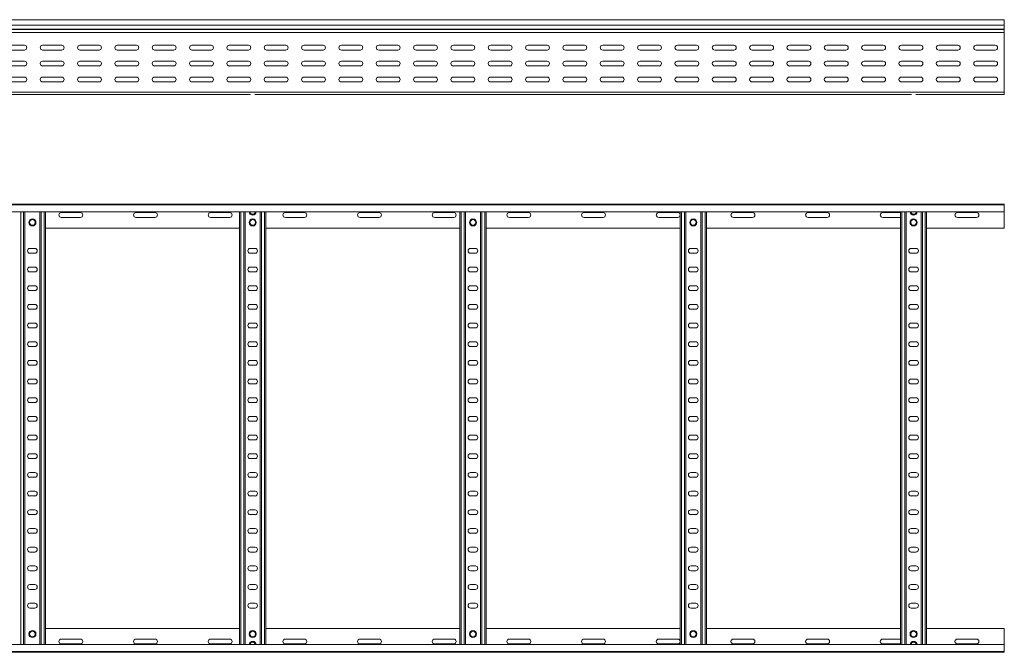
# Model space of a CAD drawing. Header units: millimetres. Extents: x -675 to 3565, y -5029 to -70.
# Tile 4 of 14: x 2246 to 3565, y -5028 to -4181. Entities that reach past the tile are written whole.
import ezdxf

# ---------------------------------------------------------------- set-up
doc = ezdxf.new("R2010")
doc.units = ezdxf.units.MM

msp = doc.modelspace()

# ---------------------------------------------------------------- linework, layer by layer
at = {"color": 7, "linetype": 'Continuous', "lineweight": 15}
for p, q in [((3564.7, -4180.9), (617.7, -4180.9)), ((617.7, -4188.4), (3564.7, -4188.4)), ((3564.7, -4188.4), (3564.7, -4180.9)), ((3564.7, -4193.7), (3564.7, -4188.4)), ((617.6, -4198.2), (3564.7, -4198.2)), ((617.7, -4193.7), (3564.7, -4193.7)), ((617.7, -4194), (3564.7, -4194)), ((3564.7, -4193.7), (3564.7, -4194)), ((3564.7, -4198.2), (3564.7, -4194)), ((3564.7, -4198.2), (3564.7, -4277.9)), ((2252.4, -4215.2), (2226.9, -4215.2)), ((2302.4, -4215.2), (2276.9, -4215.2)), ((2352.4, -4215.2), (2326.9, -4215.2)), ((2402.4, -4215.2), (2376.9, -4215.2)), ((2452.4, -4215.2), (2426.9, -4215.2)), ((2502.4, -4215.2), (2476.9, -4215.2)), ((2552.4, -4215.2), (2526.9, -4215.2)), ((2602.4, -4215.2), (2576.9, -4215.2)), ((2652.4, -4215.2), (2626.9, -4215.2)), ((2702.4, -4215.2), (2676.9, -4215.2)), ((2752.4, -4215.2), (2726.9, -4215.2)), ((2802.4, -4215.2), (2776.9, -4215.2)), ((2852.4, -4215.2), (2826.9, -4215.2)), ((2902.4, -4215.2), (2876.9, -4215.2)), ((2952.4, -4215.2), (2926.9, -4215.2)), ((3002.4, -4215.2), (2976.9, -4215.2)), ((3052.4, -4215.2), (3026.9, -4215.2)), ((3102.4, -4215.2), (3076.9, -4215.2)), ((3152.4, -4215.2), (3126.9, -4215.2)), ((3202.4, -4215.2), (3176.9, -4215.2)), ((3252.4, -4215.2), (3226.9, -4215.2)), ((3302.4, -4215.2), (3276.9, -4215.2)), ((3352.4, -4215.2), (3326.9, -4215.2)), ((3402.4, -4215.2), (3376.9, -4215.2)), ((3452.4, -4215.2), (3426.9, -4215.2)), ((3502.4, -4215.2), (3476.9, -4215.2)), ((3552.4, -4215.2), (3526.9, -4215.2)), ((2226.9, -4221.7), (2252.4, -4221.7)), ((2276.9, -4221.7), (2302.4, -4221.7)), ((2326.9, -4221.7), (2352.4, -4221.7)), ((2376.9, -4221.7), (2402.4, -4221.7)), ((2426.9, -4221.7), (2452.4, -4221.7)), ((2476.9, -4221.7), (2502.4, -4221.7)), ((2526.9, -4221.7), (2552.4, -4221.7)), ((2576.9, -4221.7), (2602.4, -4221.7)), ((2626.9, -4221.7), (2652.4, -4221.7)), ((2676.9, -4221.7), (2702.4, -4221.7)), ((2726.9, -4221.7), (2752.4, -4221.7)), ((2776.9, -4221.7), (2802.4, -4221.7)), ((2826.9, -4221.7), (2852.4, -4221.7)), ((2876.9, -4221.7), (2902.4, -4221.7)), ((2926.9, -4221.7), (2952.4, -4221.7)), ((2976.9, -4221.7), (3002.4, -4221.7)), ((3026.9, -4221.7), (3052.4, -4221.7)), ((3076.9, -4221.7), (3102.4, -4221.7)), ((3126.9, -4221.7), (3152.4, -4221.7)), ((3176.9, -4221.7), (3202.4, -4221.7)), ((3226.9, -4221.7), (3252.4, -4221.7)), ((3276.9, -4221.7), (3302.4, -4221.7)), ((3326.9, -4221.7), (3352.4, -4221.7)), ((3376.9, -4221.7), (3402.4, -4221.7)), ((3426.9, -4221.7), (3452.4, -4221.7)), ((3476.9, -4221.7), (3502.4, -4221.7)), ((3526.9, -4221.7), (3552.4, -4221.7)), ((2252.4, -4236.4), (2226.9, -4236.4)), ((2226.9, -4242.9), (2252.4, -4242.9)), ((2302.4, -4236.4), (2276.9, -4236.4)), ((2276.9, -4242.9), (2302.4, -4242.9)), ((2352.4, -4236.4), (2326.9, -4236.4)), ((2326.9, -4242.9), (2352.4, -4242.9)), ((2402.4, -4236.4), (2376.9, -4236.4)), ((2376.9, -4242.9), (2402.4, -4242.9)), ((2452.4, -4236.4), (2426.9, -4236.4)), ((2426.9, -4242.9), (2452.4, -4242.9)), ((2502.4, -4236.4), (2476.9, -4236.4)), ((2476.9, -4242.9), (2502.4, -4242.9)), ((2552.4, -4236.4), (2526.9, -4236.4)), ((2526.9, -4242.9), (2552.4, -4242.9)), ((2602.4, -4236.4), (2576.9, -4236.4)), ((2576.9, -4242.9), (2602.4, -4242.9)), ((2652.4, -4236.4), (2626.9, -4236.4)), ((2626.9, -4242.9), (2652.4, -4242.9)), ((2702.4, -4236.4), (2676.9, -4236.4)), ((2676.9, -4242.9), (2702.4, -4242.9)), ((2752.4, -4236.4), (2726.9, -4236.4)), ((2726.9, -4242.9), (2752.4, -4242.9)), ((2802.4, -4236.4), (2776.9, -4236.4)), ((2776.9, -4242.9), (2802.4, -4242.9)), ((2852.4, -4236.4), (2826.9, -4236.4)), ((2826.9, -4242.9), (2852.4, -4242.9)), ((2902.4, -4236.4), (2876.9, -4236.4)), ((2876.9, -4242.9), (2902.4, -4242.9)), ((2952.4, -4236.4), (2926.9, -4236.4)), ((2926.9, -4242.9), (2952.4, -4242.9)), ((3002.4, -4236.4), (2976.9, -4236.4)), ((2976.9, -4242.9), (3002.4, -4242.9)), ((3052.4, -4236.4), (3026.9, -4236.4)), ((3026.9, -4242.9), (3052.4, -4242.9)), ((3102.4, -4236.4), (3076.9, -4236.4)), ((3076.9, -4242.9), (3102.4, -4242.9)), ((3152.4, -4236.4), (3126.9, -4236.4)), ((3126.9, -4242.9), (3152.4, -4242.9)), ((3202.4, -4236.4), (3176.9, -4236.4)), ((3176.9, -4242.9), (3202.4, -4242.9)), ((3252.4, -4236.4), (3226.9, -4236.4)), ((3226.9, -4242.9), (3252.4, -4242.9)), ((3302.4, -4236.4), (3276.9, -4236.4)), ((3276.9, -4242.9), (3302.4, -4242.9)), ((3352.4, -4236.4), (3326.9, -4236.4)), ((3326.9, -4242.9), (3352.4, -4242.9)), ((3402.4, -4236.4), (3376.9, -4236.4)), ((3376.9, -4242.9), (3402.4, -4242.9)), ((3452.4, -4236.4), (3426.9, -4236.4)), ((3426.9, -4242.9), (3452.4, -4242.9)), ((3502.4, -4236.4), (3476.9, -4236.4)), ((3476.9, -4242.9), (3502.4, -4242.9)), ((3552.4, -4236.4), (3526.9, -4236.4)), ((3526.9, -4242.9), (3552.4, -4242.9)), ((2252.4, -4257.7), (2226.9, -4257.7)), ((2302.4, -4257.7), (2276.9, -4257.7)), ((2352.4, -4257.7), (2326.9, -4257.7)), ((2402.4, -4257.7), (2376.9, -4257.7)), ((2452.4, -4257.7), (2426.9, -4257.7)), ((2502.4, -4257.7), (2476.9, -4257.7)), ((2552.4, -4257.7), (2526.9, -4257.7)), ((2602.4, -4257.7), (2576.9, -4257.7)), ((2652.4, -4257.7), (2626.9, -4257.7)), ((2702.4, -4257.7), (2676.9, -4257.7)), ((2752.4, -4257.7), (2726.9, -4257.7)), ((2802.4, -4257.7), (2776.9, -4257.7)), ((2852.4, -4257.7), (2826.9, -4257.7)), ((2902.4, -4257.7), (2876.9, -4257.7)), ((2952.4, -4257.7), (2926.9, -4257.7)), ((3002.4, -4257.7), (2976.9, -4257.7)), ((3052.4, -4257.7), (3026.9, -4257.7)), ((3102.4, -4257.7), (3076.9, -4257.7)), ((3152.4, -4257.7), (3126.9, -4257.7)), ((3202.4, -4257.7), (3176.9, -4257.7)), ((3252.4, -4257.7), (3226.9, -4257.7)), ((3302.4, -4257.7), (3276.9, -4257.7)), ((3352.4, -4257.7), (3326.9, -4257.7)), ((3402.4, -4257.7), (3376.9, -4257.7)), ((3452.4, -4257.7), (3426.9, -4257.7)), ((3502.4, -4257.7), (3476.9, -4257.7)), ((3552.4, -4257.7), (3526.9, -4257.7)), ((2226.9, -4264.2), (2252.4, -4264.2)), ((2247.5, -4264), (2251.4, -4264)), ((2275.8, -4264), (2278.9, -4264)), ((2276.9, -4264.2), (2302.4, -4264.2)), ((2326.9, -4264.2), (2352.4, -4264.2)), ((2376.9, -4264.2), (2402.4, -4264.2)), ((2426.9, -4264.2), (2452.4, -4264.2)), ((2476.9, -4264.2), (2502.4, -4264.2)), ((2526.9, -4264.2), (2552.4, -4264.2)), ((2542.5, -4264), (2546.4, -4264)), ((2576.9, -4264.2), (2602.4, -4264.2)), ((2626.9, -4264.2), (2652.4, -4264.2)), ((2676.9, -4264.2), (2702.4, -4264.2)), ((2726.9, -4264.2), (2752.4, -4264.2)), ((2776.9, -4264.2), (2802.4, -4264.2)), ((2826.9, -4264.2), (2852.4, -4264.2)), ((2837.5, -4264), (2841.4, -4264)), ((2876.9, -4264.2), (2902.4, -4264.2)), ((2926.9, -4264.2), (2952.4, -4264.2)), ((2976.9, -4264.2), (3002.4, -4264.2)), ((3026.9, -4264.2), (3052.4, -4264.2)), ((3076.9, -4264.2), (3102.4, -4264.2)), ((3126.9, -4264.2), (3152.4, -4264.2)), ((3132.5, -4264), (3136.4, -4264)), ((3176.9, -4264.2), (3202.4, -4264.2)), ((3226.9, -4264.2), (3252.4, -4264.2)), ((3276.9, -4264.2), (3302.4, -4264.2)), ((3326.9, -4264.2), (3352.4, -4264.2)), ((3376.9, -4264.2), (3402.4, -4264.2)), ((3426.9, -4264.2), (3452.4, -4264.2)), ((3427.5, -4264), (3431.4, -4264)), ((3476.9, -4264.2), (3502.4, -4264.2)), ((3526.9, -4264.2), (3552.4, -4264.2)), ((617.7, -4277.9), (3564.7, -4277.9)), ((1676.1, -4280.9), (2555.2, -4280.9)), ((2561.1, -4280.9), (3440.2, -4280.9)), ((3446.1, -4280.9), (3564.7, -4280.9)), ((3564.7, -4280.9), (3564.7, -4277.9)), ((617.6, -4427.8), (3564.7, -4427.8)), ((3564.7, -4428.9), (617.7, -4428.9)), ((3564.7, -4427.8), (3564.7, -4428.9)), ((3564.7, -4428.9), (3564.7, -4438)), ((617.7, -4438), (3564.7, -4438)), ((2253.2, -5017.5), (2253.2, -4438)), ((2273.2, -5017.5), (2273.2, -4438)), ((2280.7, -5017.5), (2280.7, -4438)), ((2327.4, -4439), (2301.9, -4439)), ((2427.4, -4439), (2401.9, -4439)), ((2527.4, -4439), (2501.9, -4439)), ((2540.7, -5017.5), (2540.7, -4438)), ((2548.2, -5017.5), (2548.2, -4438)), ((2568.2, -5017.5), (2568.2, -4438)), ((2575.7, -5017.5), (2575.7, -4438)), ((2627.4, -4439), (2601.9, -4439)), ((2727.4, -4439), (2701.9, -4439)), ((2827.4, -4439), (2801.9, -4439)), ((2835.7, -5017.5), (2835.7, -4438)), ((2843.2, -5017.5), (2843.2, -4438)), ((2863.2, -5017.5), (2863.2, -4438)), ((2870.7, -5017.5), (2870.7, -4438)), ((2927.4, -4439), (2901.9, -4439)), ((3027.4, -4439), (3001.9, -4439)), ((3127.4, -4439), (3101.9, -4439)), ((3130.7, -5017.5), (3130.7, -4438)), ((3138.2, -5017.5), (3138.2, -4438)), ((3158.2, -5017.5), (3158.2, -4438)), ((3165.7, -5017.5), (3165.7, -4438)), ((3227.4, -4439), (3201.9, -4439)), ((3327.4, -4439), (3301.9, -4439)), ((3425.7, -4439), (3401.9, -4439)), ((3425.7, -5017.5), (3425.7, -4438)), ((3433.2, -5017.5), (3433.2, -4438)), ((3453.2, -5017.5), (3453.2, -4438)), ((3460.7, -5017.5), (3460.7, -4438)), ((3527.4, -4439), (3501.9, -4439)), ((3564.7, -4438), (3564.7, -4459.8)), ((2301.9, -4445.5), (2327.4, -4445.5)), ((2401.9, -4445.5), (2427.4, -4445.5)), ((2501.9, -4445.5), (2527.4, -4445.5)), ((2601.9, -4445.5), (2627.4, -4445.5)), ((2701.9, -4445.5), (2727.4, -4445.5)), ((2801.9, -4445.5), (2827.4, -4445.5)), ((2901.9, -4445.5), (2927.4, -4445.5)), ((3001.9, -4445.5), (3027.4, -4445.5)), ((3101.9, -4445.5), (3127.4, -4445.5)), ((3201.9, -4445.5), (3227.4, -4445.5)), ((3301.9, -4445.5), (3327.4, -4445.5)), ((3401.9, -4445.5), (3425.7, -4445.5)), ((3501.9, -4445.5), (3527.4, -4445.5)), ((2280.7, -4459.8), (2540.7, -4459.8)), ((2575.7, -4459.8), (2835.7, -4459.8)), ((2870.7, -4459.8), (3130.7, -4459.8)), ((3165.7, -4459.8), (3425.7, -4459.8)), ((3460.7, -4459.8), (3564.7, -4459.8)), ((2266.4, -4487), (2259.9, -4487)), ((2259.9, -4493.5), (2266.4, -4493.5)), ((2561.4, -4487), (2554.9, -4487)), ((2554.9, -4493.5), (2561.4, -4493.5)), ((2856.4, -4487), (2849.9, -4487)), ((2849.9, -4493.5), (2856.4, -4493.5)), ((3151.4, -4487), (3144.9, -4487)), ((3144.9, -4493.5), (3151.4, -4493.5)), ((3446.4, -4487), (3439.9, -4487)), ((3439.9, -4493.5), (3446.4, -4493.5)), ((2266.4, -4512), (2259.9, -4512)), ((2259.9, -4518.5), (2266.4, -4518.5)), ((2561.4, -4512), (2554.9, -4512)), ((2554.9, -4518.5), (2561.4, -4518.5)), ((2856.4, -4512), (2849.9, -4512)), ((2849.9, -4518.5), (2856.4, -4518.5)), ((3151.4, -4512), (3144.9, -4512)), ((3144.9, -4518.5), (3151.4, -4518.5)), ((3446.4, -4512), (3439.9, -4512)), ((3439.9, -4518.5), (3446.4, -4518.5)), ((2266.4, -4537), (2259.9, -4537)), ((2259.9, -4543.5), (2266.4, -4543.5)), ((2561.4, -4537), (2554.9, -4537)), ((2554.9, -4543.5), (2561.4, -4543.5)), ((2856.4, -4537), (2849.9, -4537)), ((2849.9, -4543.5), (2856.4, -4543.5)), ((3151.4, -4537), (3144.9, -4537)), ((3144.9, -4543.5), (3151.4, -4543.5)), ((3446.4, -4537), (3439.9, -4537)), ((3439.9, -4543.5), (3446.4, -4543.5)), ((2266.4, -4562), (2259.9, -4562)), ((2561.4, -4562), (2554.9, -4562)), ((2856.4, -4562), (2849.9, -4562)), ((3151.4, -4562), (3144.9, -4562)), ((3446.4, -4562), (3439.9, -4562)), ((2259.9, -4568.5), (2266.4, -4568.5)), ((2554.9, -4568.5), (2561.4, -4568.5)), ((2849.9, -4568.5), (2856.4, -4568.5)), ((3144.9, -4568.5), (3151.4, -4568.5)), ((3439.9, -4568.5), (3446.4, -4568.5)), ((2266.4, -4587), (2259.9, -4587)), ((2561.4, -4587), (2554.9, -4587)), ((2856.4, -4587), (2849.9, -4587)), ((3151.4, -4587), (3144.9, -4587)), ((3446.4, -4587), (3439.9, -4587)), ((2259.9, -4593.5), (2266.4, -4593.5)), ((2554.9, -4593.5), (2561.4, -4593.5)), ((2849.9, -4593.5), (2856.4, -4593.5)), ((3144.9, -4593.5), (3151.4, -4593.5)), ((3439.9, -4593.5), (3446.4, -4593.5)), ((2266.4, -4612), (2259.9, -4612)), ((2561.4, -4612), (2554.9, -4612)), ((2856.4, -4612), (2849.9, -4612)), ((3151.4, -4612), (3144.9, -4612)), ((3446.4, -4612), (3439.9, -4612)), ((2259.9, -4618.5), (2266.4, -4618.5)), ((2554.9, -4618.5), (2561.4, -4618.5)), ((2849.9, -4618.5), (2856.4, -4618.5)), ((3144.9, -4618.5), (3151.4, -4618.5)), ((3439.9, -4618.5), (3446.4, -4618.5)), ((2266.4, -4637), (2259.9, -4637)), ((2561.4, -4637), (2554.9, -4637)), ((2856.4, -4637), (2849.9, -4637)), ((3151.4, -4637), (3144.9, -4637)), ((3446.4, -4637), (3439.9, -4637)), ((2259.9, -4643.5), (2266.4, -4643.5)), ((2554.9, -4643.5), (2561.4, -4643.5)), ((2849.9, -4643.5), (2856.4, -4643.5)), ((3144.9, -4643.5), (3151.4, -4643.5)), ((3439.9, -4643.5), (3446.4, -4643.5)), ((2266.4, -4662), (2259.9, -4662)), ((2561.4, -4662), (2554.9, -4662)), ((2856.4, -4662), (2849.9, -4662)), ((3151.4, -4662), (3144.9, -4662)), ((3446.4, -4662), (3439.9, -4662)), ((2259.9, -4668.5), (2266.4, -4668.5)), ((2554.9, -4668.5), (2561.4, -4668.5)), ((2849.9, -4668.5), (2856.4, -4668.5)), ((3144.9, -4668.5), (3151.4, -4668.5)), ((3439.9, -4668.5), (3446.4, -4668.5)), ((2266.4, -4687), (2259.9, -4687)), ((2259.9, -4693.5), (2266.4, -4693.5)), ((2561.4, -4687), (2554.9, -4687)), ((2554.9, -4693.5), (2561.4, -4693.5)), ((2856.4, -4687), (2849.9, -4687)), ((2849.9, -4693.5), (2856.4, -4693.5)), ((3151.4, -4687), (3144.9, -4687)), ((3144.9, -4693.5), (3151.4, -4693.5)), ((3446.4, -4687), (3439.9, -4687)), ((3439.9, -4693.5), (3446.4, -4693.5)), ((2266.4, -4712), (2259.9, -4712)), ((2259.9, -4718.5), (2266.4, -4718.5)), ((2561.4, -4712), (2554.9, -4712)), ((2554.9, -4718.5), (2561.4, -4718.5)), ((2856.4, -4712), (2849.9, -4712)), ((2849.9, -4718.5), (2856.4, -4718.5)), ((3151.4, -4712), (3144.9, -4712)), ((3144.9, -4718.5), (3151.4, -4718.5)), ((3446.4, -4712), (3439.9, -4712)), ((3439.9, -4718.5), (3446.4, -4718.5)), ((2266.4, -4737), (2259.9, -4737)), ((2259.9, -4743.5), (2266.4, -4743.5)), ((2561.4, -4737), (2554.9, -4737)), ((2554.9, -4743.5), (2561.4, -4743.5)), ((2856.4, -4737), (2849.9, -4737)), ((2849.9, -4743.5), (2856.4, -4743.5)), ((3151.4, -4737), (3144.9, -4737)), ((3144.9, -4743.5), (3151.4, -4743.5)), ((3446.4, -4737), (3439.9, -4737)), ((3439.9, -4743.5), (3446.4, -4743.5)), ((2266.4, -4762), (2259.9, -4762)), ((2259.9, -4768.5), (2266.4, -4768.5)), ((2561.4, -4762), (2554.9, -4762)), ((2554.9, -4768.5), (2561.4, -4768.5)), ((2856.4, -4762), (2849.9, -4762)), ((2849.9, -4768.5), (2856.4, -4768.5)), ((3151.4, -4762), (3144.9, -4762)), ((3144.9, -4768.5), (3151.4, -4768.5)), ((3446.4, -4762), (3439.9, -4762)), ((3439.9, -4768.5), (3446.4, -4768.5)), ((2266.4, -4787), (2259.9, -4787)), ((2259.9, -4793.5), (2266.4, -4793.5)), ((2561.4, -4787), (2554.9, -4787)), ((2554.9, -4793.5), (2561.4, -4793.5)), ((2856.4, -4787), (2849.9, -4787)), ((2849.9, -4793.5), (2856.4, -4793.5)), ((3151.4, -4787), (3144.9, -4787)), ((3144.9, -4793.5), (3151.4, -4793.5)), ((3446.4, -4787), (3439.9, -4787)), ((3439.9, -4793.5), (3446.4, -4793.5)), ((2266.4, -4812), (2259.9, -4812)), ((2561.4, -4812), (2554.9, -4812)), ((2856.4, -4812), (2849.9, -4812)), ((3151.4, -4812), (3144.9, -4812)), ((3446.4, -4812), (3439.9, -4812)), ((2259.9, -4818.5), (2266.4, -4818.5)), ((2554.9, -4818.5), (2561.4, -4818.5)), ((2849.9, -4818.5), (2856.4, -4818.5)), ((3144.9, -4818.5), (3151.4, -4818.5)), ((3439.9, -4818.5), (3446.4, -4818.5)), ((2266.4, -4837), (2259.9, -4837)), ((2561.4, -4837), (2554.9, -4837)), ((2856.4, -4837), (2849.9, -4837)), ((3151.4, -4837), (3144.9, -4837)), ((3446.4, -4837), (3439.9, -4837)), ((2259.9, -4843.5), (2266.4, -4843.5)), ((2554.9, -4843.5), (2561.4, -4843.5)), ((2849.9, -4843.5), (2856.4, -4843.5)), ((3144.9, -4843.5), (3151.4, -4843.5)), ((3439.9, -4843.5), (3446.4, -4843.5)), ((2266.4, -4862), (2259.9, -4862)), ((2561.4, -4862), (2554.9, -4862)), ((2856.4, -4862), (2849.9, -4862)), ((3151.4, -4862), (3144.9, -4862)), ((3446.4, -4862), (3439.9, -4862)), ((2259.9, -4868.5), (2266.4, -4868.5)), ((2554.9, -4868.5), (2561.4, -4868.5)), ((2849.9, -4868.5), (2856.4, -4868.5)), ((3144.9, -4868.5), (3151.4, -4868.5)), ((3439.9, -4868.5), (3446.4, -4868.5)), ((2266.4, -4887), (2259.9, -4887)), ((2561.4, -4887), (2554.9, -4887)), ((2856.4, -4887), (2849.9, -4887)), ((3151.4, -4887), (3144.9, -4887)), ((3446.4, -4887), (3439.9, -4887)), ((2259.9, -4893.5), (2266.4, -4893.5)), ((2554.9, -4893.5), (2561.4, -4893.5)), ((2849.9, -4893.5), (2856.4, -4893.5)), ((3144.9, -4893.5), (3151.4, -4893.5)), ((3439.9, -4893.5), (3446.4, -4893.5)), ((2266.4, -4912), (2259.9, -4912)), ((2561.4, -4912), (2554.9, -4912)), ((2856.4, -4912), (2849.9, -4912)), ((3151.4, -4912), (3144.9, -4912)), ((3446.4, -4912), (3439.9, -4912)), ((2259.9, -4918.5), (2266.4, -4918.5)), ((2554.9, -4918.5), (2561.4, -4918.5)), ((2849.9, -4918.5), (2856.4, -4918.5)), ((3144.9, -4918.5), (3151.4, -4918.5)), ((3439.9, -4918.5), (3446.4, -4918.5)), ((2266.4, -4937), (2259.9, -4937)), ((2259.9, -4943.5), (2266.4, -4943.5)), ((2561.4, -4937), (2554.9, -4937)), ((2554.9, -4943.5), (2561.4, -4943.5)), ((2856.4, -4937), (2849.9, -4937)), ((2849.9, -4943.5), (2856.4, -4943.5)), ((3151.4, -4937), (3144.9, -4937)), ((3144.9, -4943.5), (3151.4, -4943.5)), ((3446.4, -4937), (3439.9, -4937)), ((3439.9, -4943.5), (3446.4, -4943.5)), ((2266.4, -4962), (2259.9, -4962)), ((2259.9, -4968.5), (2266.4, -4968.5)), ((2561.4, -4962), (2554.9, -4962)), ((2554.9, -4968.5), (2561.4, -4968.5)), ((2856.4, -4962), (2849.9, -4962)), ((2849.9, -4968.5), (2856.4, -4968.5)), ((3151.4, -4962), (3144.9, -4962)), ((3144.9, -4968.5), (3151.4, -4968.5)), ((3446.4, -4962), (3439.9, -4962)), ((3439.9, -4968.5), (3446.4, -4968.5)), ((2280.7, -4995.8), (2540.7, -4995.8)), ((2575.7, -4995.8), (2835.7, -4995.8)), ((2870.7, -4995.8), (3130.7, -4995.8)), ((3165.7, -4995.8), (3425.7, -4995.8)), ((3460.7, -4995.8), (3564.7, -4995.8)), ((3564.7, -5017.5), (3564.7, -4995.8)), ((2301.9, -5010), (2327.4, -5010)), ((2401.9, -5010), (2427.4, -5010)), ((2501.9, -5010), (2527.4, -5010)), ((2601.9, -5010), (2627.4, -5010)), ((2701.9, -5010), (2727.4, -5010)), ((2801.9, -5010), (2827.4, -5010)), ((2901.9, -5010), (2927.4, -5010)), ((3001.9, -5010), (3027.4, -5010)), ((3101.9, -5010), (3127.4, -5010)), ((3201.9, -5010), (3227.4, -5010)), ((3301.9, -5010), (3327.4, -5010)), ((3401.9, -5010), (3425.7, -5010)), ((3501.9, -5010), (3527.4, -5010)), ((3564.7, -5017.5), (617.7, -5017.5)), ((2327.4, -5016.5), (2301.9, -5016.5)), ((2427.4, -5016.5), (2401.9, -5016.5)), ((2527.4, -5016.5), (2501.9, -5016.5)), ((2627.4, -5016.5), (2601.9, -5016.5)), ((2727.4, -5016.5), (2701.9, -5016.5)), ((2827.4, -5016.5), (2801.9, -5016.5)), ((2927.4, -5016.5), (2901.9, -5016.5)), ((3027.4, -5016.5), (3001.9, -5016.5)), ((3127.4, -5016.5), (3101.9, -5016.5)), ((3227.4, -5016.5), (3201.9, -5016.5)), ((3327.4, -5016.5), (3301.9, -5016.5)), ((3425.7, -5016.5), (3401.9, -5016.5)), ((3527.4, -5016.5), (3501.9, -5016.5)), ((3564.7, -5026.6), (3564.7, -5017.5)), ((617.6, -5027.8), (3564.7, -5027.8)), ((617.7, -5026.6), (3564.7, -5026.6)), ((3564.7, -5027.8), (3564.7, -5026.6))]:
    msp.add_line(p, q, dxfattribs=at)
at = {"color": 8, "linetype": 'Continuous', "lineweight": 15}
for p, q in [((2247.5, -4264), (2247.5, -4264.2)), ((2251.4, -4264.2), (2251.4, -4264)), ((2278.9, -4264.2), (2278.9, -4264)), ((2542.5, -4264), (2542.5, -4264.2)), ((2546.4, -4264.2), (2546.4, -4264)), ((2837.5, -4264), (2837.5, -4264.2)), ((2841.4, -4264.2), (2841.4, -4264)), ((3132.5, -4264), (3132.5, -4264.2)), ((3136.4, -4264.2), (3136.4, -4264)), ((3427.5, -4264), (3427.5, -4264.2)), ((3431.4, -4264.2), (3431.4, -4264)), ((2247.5, -5017.5), (2247.5, -4438)), ((2251.4, -5017.5), (2251.4, -4438)), ((2275, -5017.5), (2275, -4438)), ((2278.9, -5017.5), (2278.9, -4438)), ((2542.5, -5017.5), (2542.5, -4438)), ((2546.4, -5017.5), (2546.4, -4438)), ((2570, -5017.5), (2570, -4438)), ((2573.9, -5017.5), (2573.9, -4438)), ((2837.5, -5017.5), (2837.5, -4438)), ((2841.4, -5017.5), (2841.4, -4438)), ((2865, -5017.5), (2865, -4438)), ((2868.9, -5017.5), (2868.9, -4438)), ((3132.5, -5017.5), (3132.5, -4438)), ((3136.4, -5017.5), (3136.4, -4438)), ((3160, -5017.5), (3160, -4438)), ((3163.9, -5017.5), (3163.9, -4438)), ((3427.5, -5017.5), (3427.5, -4438)), ((3431.4, -5017.5), (3431.4, -4438)), ((3455, -5017.5), (3455, -4438)), ((3458.9, -5017.5), (3458.9, -4438))]:
    msp.add_line(p, q, dxfattribs=at)
at = {"color": 7, "linetype": 'Continuous', "lineweight": 15}
for centre, radius in [((2263.2, -4452.3), 4.75), ((2263.2, -4452.3), 3.75), ((2558.2, -4452.3), 4.75), ((2558.2, -4452.3), 3.75), ((2853.2, -4452.3), 4.75), ((2853.2, -4452.3), 3.75), ((3148.2, -4452.3), 4.75), ((3148.2, -4452.3), 3.75), ((3443.2, -4452.3), 4.75), ((3443.2, -4452.3), 3.75), ((2263.2, -5003.3), 4.75), ((2263.2, -5003.3), 3.75), ((2558.2, -5003.3), 4.75), ((2558.2, -5003.3), 3.75), ((2853.2, -5003.3), 4.75), ((2853.2, -5003.3), 3.75), ((3148.2, -5003.3), 4.75), ((3148.2, -5003.3), 3.75), ((3443.2, -5003.3), 4.75), ((3443.2, -5003.3), 3.75)]:
    msp.add_circle(centre, radius, dxfattribs=at)
for centre, radius, start, end in [((2252.4, -4218.4), 3.25, 270, 90), ((2276.9, -4218.4), 3.25, 90, 270), ((2302.4, -4218.4), 3.25, 270, 90), ((2326.9, -4218.4), 3.25, 90, 270), ((2352.4, -4218.4), 3.25, 270, 90), ((2376.9, -4218.4), 3.25, 90, 270), ((2402.4, -4218.4), 3.25, 270, 90), ((2426.9, -4218.4), 3.25, 90, 270), ((2452.4, -4218.4), 3.25, 270, 90), ((2476.9, -4218.4), 3.25, 90, 270), ((2502.4, -4218.4), 3.25, 270, 90), ((2526.9, -4218.4), 3.25, 90, 270), ((2552.4, -4218.4), 3.25, 270, 90), ((2576.9, -4218.4), 3.25, 90, 270), ((2602.4, -4218.4), 3.25, 270, 90), ((2626.9, -4218.4), 3.25, 90, 270), ((2652.4, -4218.4), 3.25, 270, 90), ((2676.9, -4218.4), 3.25, 90, 270), ((2702.4, -4218.4), 3.25, 270, 90), ((2726.9, -4218.4), 3.25, 90, 270), ((2752.4, -4218.4), 3.25, 270, 90), ((2776.9, -4218.4), 3.25, 90, 270), ((2802.4, -4218.4), 3.25, 270, 90), ((2826.9, -4218.4), 3.25, 90, 270), ((2852.4, -4218.4), 3.25, 270, 90), ((2876.9, -4218.4), 3.25, 90, 270), ((2902.4, -4218.4), 3.25, 270, 90), ((2926.9, -4218.4), 3.25, 90, 270), ((2952.4, -4218.4), 3.25, 270, 90), ((2976.9, -4218.4), 3.25, 90, 270), ((3002.4, -4218.4), 3.25, 270, 90), ((3026.9, -4218.4), 3.25, 90, 270), ((3052.4, -4218.4), 3.25, 270, 90), ((3076.9, -4218.4), 3.25, 90, 270), ((3102.4, -4218.4), 3.25, 270, 90), ((3126.9, -4218.4), 3.25, 90, 270), ((3152.4, -4218.4), 3.25, 270, 90), ((3176.9, -4218.4), 3.25, 90, 270), ((3202.4, -4218.4), 3.25, 270, 90), ((3226.9, -4218.4), 3.25, 90, 270), ((3252.4, -4218.4), 3.25, 270, 90), ((3276.9, -4218.4), 3.25, 90, 270), ((3302.4, -4218.4), 3.25, 270, 90), ((3326.9, -4218.4), 3.25, 90, 270), ((3352.4, -4218.4), 3.25, 270, 90), ((3376.9, -4218.4), 3.25, 90, 270), ((3402.4, -4218.4), 3.25, 270, 90), ((3426.9, -4218.4), 3.25, 90, 270), ((3452.4, -4218.4), 3.25, 270, 90), ((3476.9, -4218.4), 3.25, 90, 270), ((3502.4, -4218.4), 3.25, 270, 90), ((3526.9, -4218.4), 3.25, 90, 270), ((3552.4, -4218.4), 3.25, 270, 90), ((2252.4, -4239.7), 3.25, 270, 90), ((2276.9, -4239.7), 3.25, 90, 270), ((2302.4, -4239.7), 3.25, 270, 90), ((2326.9, -4239.7), 3.25, 90, 270), ((2352.4, -4239.7), 3.25, 270, 90), ((2376.9, -4239.7), 3.25, 90, 270), ((2402.4, -4239.7), 3.25, 270, 90), ((2426.9, -4239.7), 3.25, 90, 270), ((2452.4, -4239.7), 3.25, 270, 90), ((2476.9, -4239.7), 3.25, 90, 270), ((2502.4, -4239.7), 3.25, 270, 90), ((2526.9, -4239.7), 3.25, 90, 270), ((2552.4, -4239.7), 3.25, 270, 90), ((2576.9, -4239.7), 3.25, 90, 270), ((2602.4, -4239.7), 3.25, 270, 90), ((2626.9, -4239.7), 3.25, 90, 270), ((2652.4, -4239.7), 3.25, 270, 90), ((2676.9, -4239.7), 3.25, 90, 270), ((2702.4, -4239.7), 3.25, 270, 90), ((2726.9, -4239.7), 3.25, 90, 270), ((2752.4, -4239.7), 3.25, 270, 90), ((2776.9, -4239.7), 3.25, 90, 270), ((2802.4, -4239.7), 3.25, 270, 90), ((2826.9, -4239.7), 3.25, 90, 270), ((2852.4, -4239.7), 3.25, 270, 90), ((2876.9, -4239.7), 3.25, 90, 270), ((2902.4, -4239.7), 3.25, 270, 90), ((2926.9, -4239.7), 3.25, 90, 270), ((2952.4, -4239.7), 3.25, 270, 90), ((2976.9, -4239.7), 3.25, 90, 270), ((3002.4, -4239.7), 3.25, 270, 90), ((3026.9, -4239.7), 3.25, 90, 270), ((3052.4, -4239.7), 3.25, 270, 90), ((3076.9, -4239.7), 3.25, 90, 270), ((3102.4, -4239.7), 3.25, 270, 90), ((3126.9, -4239.7), 3.25, 90, 270), ((3152.4, -4239.7), 3.25, 270, 90), ((3176.9, -4239.7), 3.25, 90, 270), ((3202.4, -4239.7), 3.25, 270, 90), ((3226.9, -4239.7), 3.25, 90, 270), ((3252.4, -4239.7), 3.25, 270, 90), ((3276.9, -4239.7), 3.25, 90, 270), ((3302.4, -4239.7), 3.25, 270, 90), ((3326.9, -4239.7), 3.25, 90, 270), ((3352.4, -4239.7), 3.25, 270, 90), ((3376.9, -4239.7), 3.25, 90, 270), ((3402.4, -4239.7), 3.25, 270, 90), ((3426.9, -4239.7), 3.25, 90, 270), ((3452.4, -4239.7), 3.25, 270, 90), ((3476.9, -4239.7), 3.25, 90, 270), ((3502.4, -4239.7), 3.25, 270, 90), ((3526.9, -4239.7), 3.25, 90, 270), ((3552.4, -4239.7), 3.25, 270, 90), ((2252.4, -4260.9), 3.25, 270, 90), ((2276.9, -4260.9), 3.25, 90, 270), ((2302.4, -4260.9), 3.25, 270, 90), ((2326.9, -4260.9), 3.25, 90, 270), ((2352.4, -4260.9), 3.25, 270, 90), ((2376.9, -4260.9), 3.25, 90, 270), ((2402.4, -4260.9), 3.25, 270, 90), ((2426.9, -4260.9), 3.25, 90, 270), ((2452.4, -4260.9), 3.25, 270, 90), ((2476.9, -4260.9), 3.25, 90, 270), ((2502.4, -4260.9), 3.25, 270, 90), ((2526.9, -4260.9), 3.25, 90, 270), ((2552.4, -4260.9), 3.25, 270, 90), ((2576.9, -4260.9), 3.25, 90, 270), ((2602.4, -4260.9), 3.25, 270, 90), ((2626.9, -4260.9), 3.25, 90, 270), ((2652.4, -4260.9), 3.25, 270, 90), ((2676.9, -4260.9), 3.25, 90, 270), ((2702.4, -4260.9), 3.25, 270, 90), ((2726.9, -4260.9), 3.25, 90, 270), ((2752.4, -4260.9), 3.25, 270, 90), ((2776.9, -4260.9), 3.25, 90, 270), ((2802.4, -4260.9), 3.25, 270, 90), ((2826.9, -4260.9), 3.25, 90, 270), ((2852.4, -4260.9), 3.25, 270, 90), ((2876.9, -4260.9), 3.25, 90, 270), ((2902.4, -4260.9), 3.25, 270, 90), ((2926.9, -4260.9), 3.25, 90, 270), ((2952.4, -4260.9), 3.25, 270, 90), ((2976.9, -4260.9), 3.25, 90, 270), ((3002.4, -4260.9), 3.25, 270, 90), ((3026.9, -4260.9), 3.25, 90, 270), ((3052.4, -4260.9), 3.25, 270, 90), ((3076.9, -4260.9), 3.25, 90, 270), ((3102.4, -4260.9), 3.25, 270, 90), ((3126.9, -4260.9), 3.25, 90, 270), ((3152.4, -4260.9), 3.25, 270, 90), ((3176.9, -4260.9), 3.25, 90, 270), ((3202.4, -4260.9), 3.25, 270, 90), ((3226.9, -4260.9), 3.25, 90, 270), ((3252.4, -4260.9), 3.25, 270, 90), ((3276.9, -4260.9), 3.25, 90, 270), ((3302.4, -4260.9), 3.25, 270, 90), ((3326.9, -4260.9), 3.25, 90, 270), ((3352.4, -4260.9), 3.25, 270, 90), ((3376.9, -4260.9), 3.25, 90, 270), ((3402.4, -4260.9), 3.25, 270, 90), ((3426.9, -4260.9), 3.25, 90, 270), ((3452.4, -4260.9), 3.25, 270, 90), ((3476.9, -4260.9), 3.25, 90, 270), ((3502.4, -4260.9), 3.25, 270, 90), ((3526.9, -4260.9), 3.25, 90, 270), ((3552.4, -4260.9), 3.25, 270, 90), ((2247.5, -4265.8), 1.8, 90, 116.5628), ((2251.4, -4265.8), 1.8, 63.4372, 90), ((2278.9, -4265.8), 1.8, 63.4372, 90), ((2542.5, -4265.8), 1.8, 90, 116.5628), ((2546.4, -4265.8), 1.8, 63.4372, 90), ((2837.5, -4265.8), 1.8, 90, 116.5628), ((2841.4, -4265.8), 1.8, 63.4372, 90), ((3132.5, -4265.8), 1.8, 90, 116.5628), ((3136.4, -4265.8), 1.8, 63.4372, 90), ((3427.5, -4265.8), 1.8, 90, 115.9384), ((3431.4, -4265.8), 1.8, 63.4372, 90), ((2301.9, -4442.3), 3.25, 90, 270), ((2327.4, -4442.3), 3.25, 270, 90), ((2401.9, -4442.3), 3.25, 90, 270), ((2427.4, -4442.3), 3.25, 270, 90), ((2501.9, -4442.3), 3.25, 90, 270), ((2527.4, -4442.3), 3.25, 270, 90), ((2558.2, -4437.7), 4.75, 183.9233, 356.0767), ((2601.9, -4442.3), 3.25, 90, 270), ((2627.4, -4442.3), 3.25, 270, 90), ((2701.9, -4442.3), 3.25, 90, 270), ((2727.4, -4442.3), 3.25, 270, 90), ((2801.9, -4442.3), 3.25, 90, 270), ((2827.4, -4442.3), 3.25, 270, 90), ((2901.9, -4442.3), 3.25, 90, 270), ((2927.4, -4442.3), 3.25, 270, 90), ((3001.9, -4442.3), 3.25, 90, 270), ((3027.4, -4442.3), 3.25, 270, 90), ((3101.9, -4442.3), 3.25, 90, 270), ((3127.4, -4442.3), 3.25, 270, 90), ((3201.9, -4442.3), 3.25, 90, 270), ((3227.4, -4442.3), 3.25, 270, 90), ((3301.9, -4442.3), 3.25, 90, 270), ((3327.4, -4442.3), 3.25, 270, 90), ((3401.9, -4442.3), 3.25, 90, 270), ((3443.2, -4437.7), 4.75, 183.9233, 356.0767), ((3501.9, -4442.3), 3.25, 90, 270), ((3527.4, -4442.3), 3.25, 270, 90), ((2259.9, -4490.3), 3.25, 90, 270), ((2266.4, -4490.3), 3.25, 270, 90), ((2554.9, -4490.3), 3.25, 90, 270), ((2561.4, -4490.3), 3.25, 270, 90), ((2849.9, -4490.3), 3.25, 90, 270), ((2856.4, -4490.3), 3.25, 270, 90), ((3144.9, -4490.3), 3.25, 90, 270), ((3151.4, -4490.3), 3.25, 270, 90), ((3439.9, -4490.3), 3.25, 90, 270), ((3446.4, -4490.3), 3.25, 270, 90), ((2259.9, -4515.3), 3.25, 90, 270), ((2266.4, -4515.3), 3.25, 270, 90), ((2554.9, -4515.3), 3.25, 90, 270), ((2561.4, -4515.3), 3.25, 270, 90), ((2849.9, -4515.3), 3.25, 90, 270), ((2856.4, -4515.3), 3.25, 270, 90), ((3144.9, -4515.3), 3.25, 90, 270), ((3151.4, -4515.3), 3.25, 270, 90), ((3439.9, -4515.3), 3.25, 90, 270), ((3446.4, -4515.3), 3.25, 270, 90), ((2259.9, -4540.3), 3.25, 90, 270), ((2266.4, -4540.3), 3.25, 270, 90), ((2554.9, -4540.3), 3.25, 90, 270), ((2561.4, -4540.3), 3.25, 270, 90), ((2849.9, -4540.3), 3.25, 90, 270), ((2856.4, -4540.3), 3.25, 270, 90), ((3144.9, -4540.3), 3.25, 90, 270), ((3151.4, -4540.3), 3.25, 270, 90), ((3439.9, -4540.3), 3.25, 90, 270), ((3446.4, -4540.3), 3.25, 270, 90), ((2259.9, -4565.3), 3.25, 90, 270), ((2266.4, -4565.3), 3.25, 270, 90), ((2554.9, -4565.3), 3.25, 90, 270), ((2561.4, -4565.3), 3.25, 270, 90), ((2849.9, -4565.3), 3.25, 90, 270), ((2856.4, -4565.3), 3.25, 270, 90), ((3144.9, -4565.3), 3.25, 90, 270), ((3151.4, -4565.3), 3.25, 270, 90), ((3439.9, -4565.3), 3.25, 90, 270), ((3446.4, -4565.3), 3.25, 270, 90), ((2259.9, -4590.3), 3.25, 90, 270), ((2266.4, -4590.3), 3.25, 270, 90), ((2554.9, -4590.3), 3.25, 90, 270), ((2561.4, -4590.3), 3.25, 270, 90), ((2849.9, -4590.3), 3.25, 90, 270), ((2856.4, -4590.3), 3.25, 270, 90), ((3144.9, -4590.3), 3.25, 90, 270), ((3151.4, -4590.3), 3.25, 270, 90), ((3439.9, -4590.3), 3.25, 90, 270), ((3446.4, -4590.3), 3.25, 270, 90), ((2259.9, -4615.3), 3.25, 90, 270), ((2266.4, -4615.3), 3.25, 270, 90), ((2554.9, -4615.3), 3.25, 90, 270), ((2561.4, -4615.3), 3.25, 270, 90), ((2849.9, -4615.3), 3.25, 90, 270), ((2856.4, -4615.3), 3.25, 270, 90), ((3144.9, -4615.3), 3.25, 90, 270), ((3151.4, -4615.3), 3.25, 270, 90), ((3439.9, -4615.3), 3.25, 90, 270), ((3446.4, -4615.3), 3.25, 270, 90), ((2259.9, -4640.3), 3.25, 90, 270), ((2266.4, -4640.3), 3.25, 270, 90), ((2554.9, -4640.3), 3.25, 90, 270), ((2561.4, -4640.3), 3.25, 270, 90), ((2849.9, -4640.3), 3.25, 90, 270), ((2856.4, -4640.3), 3.25, 270, 90), ((3144.9, -4640.3), 3.25, 90, 270), ((3151.4, -4640.3), 3.25, 270, 90), ((3439.9, -4640.3), 3.25, 90, 270), ((3446.4, -4640.3), 3.25, 270, 90), ((2259.9, -4665.3), 3.25, 90, 270), ((2266.4, -4665.3), 3.25, 270, 90), ((2554.9, -4665.3), 3.25, 90, 270), ((2561.4, -4665.3), 3.25, 270, 90), ((2849.9, -4665.3), 3.25, 90, 270), ((2856.4, -4665.3), 3.25, 270, 90), ((3144.9, -4665.3), 3.25, 90, 270), ((3151.4, -4665.3), 3.25, 270, 90), ((3439.9, -4665.3), 3.25, 90, 270), ((3446.4, -4665.3), 3.25, 270, 90), ((2259.9, -4690.3), 3.25, 90, 270), ((2266.4, -4690.3), 3.25, 270, 90), ((2554.9, -4690.3), 3.25, 90, 270), ((2561.4, -4690.3), 3.25, 270, 90), ((2849.9, -4690.3), 3.25, 90, 270), ((2856.4, -4690.3), 3.25, 270, 90), ((3144.9, -4690.3), 3.25, 90, 270), ((3151.4, -4690.3), 3.25, 270, 90), ((3439.9, -4690.3), 3.25, 90, 270), ((3446.4, -4690.3), 3.25, 270, 90), ((2259.9, -4715.3), 3.25, 90, 270), ((2266.4, -4715.3), 3.25, 270, 90), ((2554.9, -4715.3), 3.25, 90, 270), ((2561.4, -4715.3), 3.25, 270, 90), ((2849.9, -4715.3), 3.25, 90, 270), ((2856.4, -4715.3), 3.25, 270, 90), ((3144.9, -4715.3), 3.25, 90, 270), ((3151.4, -4715.3), 3.25, 270, 90), ((3439.9, -4715.3), 3.25, 90, 270), ((3446.4, -4715.3), 3.25, 270, 90), ((2259.9, -4740.3), 3.25, 90, 270), ((2266.4, -4740.3), 3.25, 270, 90), ((2554.9, -4740.3), 3.25, 90, 270), ((2561.4, -4740.3), 3.25, 270, 90), ((2849.9, -4740.3), 3.25, 90, 270), ((2856.4, -4740.3), 3.25, 270, 90), ((3144.9, -4740.3), 3.25, 90, 270), ((3151.4, -4740.3), 3.25, 270, 90), ((3439.9, -4740.3), 3.25, 90, 270), ((3446.4, -4740.3), 3.25, 270, 90), ((2259.9, -4765.3), 3.25, 90, 270), ((2266.4, -4765.3), 3.25, 270, 90), ((2554.9, -4765.3), 3.25, 90, 270), ((2561.4, -4765.3), 3.25, 270, 90), ((2849.9, -4765.3), 3.25, 90, 270), ((2856.4, -4765.3), 3.25, 270, 90), ((3144.9, -4765.3), 3.25, 90, 270), ((3151.4, -4765.3), 3.25, 270, 90), ((3439.9, -4765.3), 3.25, 90, 270), ((3446.4, -4765.3), 3.25, 270, 90), ((2259.9, -4790.3), 3.25, 90, 270), ((2266.4, -4790.3), 3.25, 270, 90), ((2554.9, -4790.3), 3.25, 90, 270), ((2561.4, -4790.3), 3.25, 270, 90), ((2849.9, -4790.3), 3.25, 90, 270), ((2856.4, -4790.3), 3.25, 270, 90), ((3144.9, -4790.3), 3.25, 90, 270), ((3151.4, -4790.3), 3.25, 270, 90), ((3439.9, -4790.3), 3.25, 90, 270), ((3446.4, -4790.3), 3.25, 270, 90), ((2259.9, -4815.3), 3.25, 90, 270), ((2266.4, -4815.3), 3.25, 270, 90), ((2554.9, -4815.3), 3.25, 90, 270), ((2561.4, -4815.3), 3.25, 270, 90), ((2849.9, -4815.3), 3.25, 90, 270), ((2856.4, -4815.3), 3.25, 270, 90), ((3144.9, -4815.3), 3.25, 90, 270), ((3151.4, -4815.3), 3.25, 270, 90), ((3439.9, -4815.3), 3.25, 90, 270), ((3446.4, -4815.3), 3.25, 270, 90), ((2259.9, -4840.3), 3.25, 90, 270), ((2266.4, -4840.3), 3.25, 270, 90), ((2554.9, -4840.3), 3.25, 90, 270), ((2561.4, -4840.3), 3.25, 270, 90), ((2849.9, -4840.3), 3.25, 90, 270), ((2856.4, -4840.3), 3.25, 270, 90), ((3144.9, -4840.3), 3.25, 90, 270), ((3151.4, -4840.3), 3.25, 270, 90), ((3439.9, -4840.3), 3.25, 90, 270), ((3446.4, -4840.3), 3.25, 270, 90), ((2259.9, -4865.3), 3.25, 90, 270), ((2266.4, -4865.3), 3.25, 270, 90), ((2554.9, -4865.3), 3.25, 90, 270), ((2561.4, -4865.3), 3.25, 270, 90), ((2849.9, -4865.3), 3.25, 90, 270), ((2856.4, -4865.3), 3.25, 270, 90), ((3144.9, -4865.3), 3.25, 90, 270), ((3151.4, -4865.3), 3.25, 270, 90), ((3439.9, -4865.3), 3.25, 90, 270), ((3446.4, -4865.3), 3.25, 270, 90), ((2259.9, -4890.3), 3.25, 90, 270), ((2266.4, -4890.3), 3.25, 270, 90), ((2554.9, -4890.3), 3.25, 90, 270), ((2561.4, -4890.3), 3.25, 270, 90), ((2849.9, -4890.3), 3.25, 90, 270), ((2856.4, -4890.3), 3.25, 270, 90), ((3144.9, -4890.3), 3.25, 90, 270), ((3151.4, -4890.3), 3.25, 270, 90), ((3439.9, -4890.3), 3.25, 90, 270), ((3446.4, -4890.3), 3.25, 270, 90), ((2259.9, -4915.3), 3.25, 90, 270), ((2266.4, -4915.3), 3.25, 270, 90), ((2554.9, -4915.3), 3.25, 90, 270), ((2561.4, -4915.3), 3.25, 270, 90), ((2849.9, -4915.3), 3.25, 90, 270), ((2856.4, -4915.3), 3.25, 270, 90), ((3144.9, -4915.3), 3.25, 90, 270), ((3151.4, -4915.3), 3.25, 270, 90), ((3439.9, -4915.3), 3.25, 90, 270), ((3446.4, -4915.3), 3.25, 270, 90), ((2259.9, -4940.3), 3.25, 90, 270), ((2266.4, -4940.3), 3.25, 270, 90), ((2554.9, -4940.3), 3.25, 90, 270), ((2561.4, -4940.3), 3.25, 270, 90), ((2849.9, -4940.3), 3.25, 90, 270), ((2856.4, -4940.3), 3.25, 270, 90), ((3144.9, -4940.3), 3.25, 90, 270), ((3151.4, -4940.3), 3.25, 270, 90), ((3439.9, -4940.3), 3.25, 90, 270), ((3446.4, -4940.3), 3.25, 270, 90), ((2259.9, -4965.3), 3.25, 90, 270), ((2266.4, -4965.3), 3.25, 270, 90), ((2554.9, -4965.3), 3.25, 90, 270), ((2561.4, -4965.3), 3.25, 270, 90), ((2849.9, -4965.3), 3.25, 90, 270), ((2856.4, -4965.3), 3.25, 270, 90), ((3144.9, -4965.3), 3.25, 90, 270), ((3151.4, -4965.3), 3.25, 270, 90), ((3439.9, -4965.3), 3.25, 90, 270), ((3446.4, -4965.3), 3.25, 270, 90), ((2301.9, -5013.3), 3.25, 90, 270), ((2327.4, -5013.3), 3.25, 270, 90), ((2401.9, -5013.3), 3.25, 90, 270), ((2427.4, -5013.3), 3.25, 270, 90), ((2501.9, -5013.3), 3.25, 90, 270), ((2527.4, -5013.3), 3.25, 270, 90), ((2601.9, -5013.3), 3.25, 90, 270), ((2627.4, -5013.3), 3.25, 270, 90), ((2701.9, -5013.3), 3.25, 90, 270), ((2727.4, -5013.3), 3.25, 270, 90), ((2801.9, -5013.3), 3.25, 90, 270), ((2827.4, -5013.3), 3.25, 270, 90), ((2901.9, -5013.3), 3.25, 90, 270), ((2927.4, -5013.3), 3.25, 270, 90), ((3001.9, -5013.3), 3.25, 90, 270), ((3027.4, -5013.3), 3.25, 270, 90), ((3101.9, -5013.3), 3.25, 90, 270), ((3127.4, -5013.3), 3.25, 270, 90), ((3201.9, -5013.3), 3.25, 90, 270), ((3227.4, -5013.3), 3.25, 270, 90), ((3301.9, -5013.3), 3.25, 90, 270), ((3327.4, -5013.3), 3.25, 270, 90), ((3401.9, -5013.3), 3.25, 90, 270), ((3501.9, -5013.3), 3.25, 90, 270), ((3527.4, -5013.3), 3.25, 270, 90), ((2558.2, -5017.9), 4.75, 3.9233, 176.0767), ((3443.2, -5017.9), 4.75, 3.9233, 176.0767)]:
    msp.add_arc(centre, radius, start, end, dxfattribs=at)
at = {"color": 8, "linetype": 'Continuous', "lineweight": 15}
for centre, start, end in [((2558.2, -4437.7), 184.9719, 355.0281), ((3443.2, -4437.7), 184.9719, 355.0281), ((2558.2, -5017.9), 4.9719, 175.0281), ((3443.2, -5017.9), 4.9719, 175.0281)]:
    msp.add_arc(centre, 3.75, start, end, dxfattribs=at)

doc.saveas('drawing.dxf')
